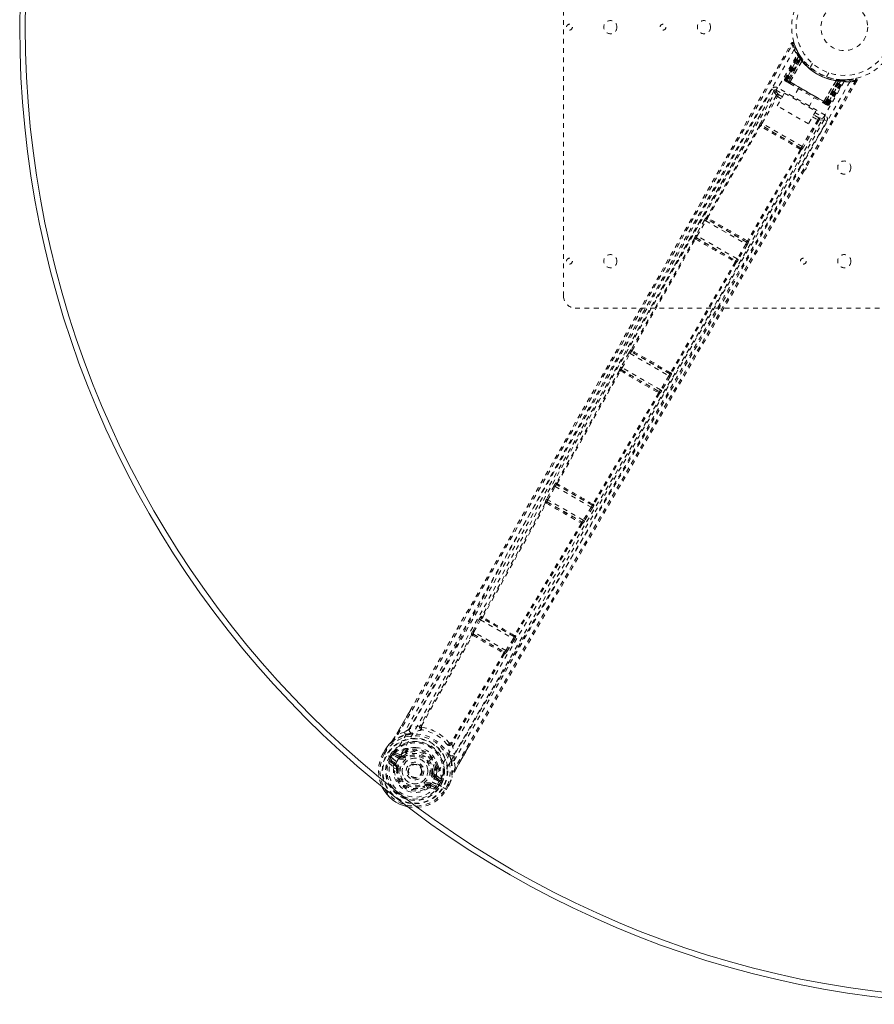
# Model space of a CAD drawing. Header units: inches. Extents: x 25.5 to 109, y 39.4 to 81.2.
# Tile 1 of 6: x 25.5 to 43.8, y 39.4 to 60.5. Entities that reach past the tile are written whole.
import ezdxf

# ---------------------------------------------------------------- set-up
doc = ezdxf.new("R2010")
doc.units = ezdxf.units.IN
doc.header["$MEASUREMENT"] = 0
doc.linetypes.add('SLD-Dashed', pattern=[0.075, 0.05, -0.025])
doc.linetypes.add('SLD-Solid', pattern=[0])

msp = doc.modelspace()

# ---------------------------------------------------------------- linework, layer by layer
at = {"color": 7, "linetype": 'SLD-Dashed', "lineweight": 0}
for p, q in [((37.129, 54.541), (37.129, 66.041)), ((42.149, 59.732), (42.141, 59.746)), ((42.152, 59.726), (42.144, 59.739)), ((41.857, 59.182), (42.142, 59.717)), ((41.869, 59.175), (42.15, 59.703)), ((42.162, 59.688), (41.883, 59.163)), ((41.885, 59.166), (42.16, 59.685)), ((41.891, 59.163), (42.169, 59.646)), ((41.902, 59.156), (42.178, 59.633)), ((42.189, 59.616), (41.919, 59.147)), ((41.942, 59.133), (42.202, 59.62)), ((42.203, 59.619), (41.944, 59.132)), ((41.967, 59.118), (42.225, 59.575)), ((42.227, 59.571), (41.97, 59.117)), ((42.15, 59.703), (42.142, 59.717)), ((42.2, 59.651), (42.16, 59.714)), ((42.202, 59.62), (42.16, 59.685)), ((42.189, 59.616), (42.213, 59.633)), ((42.194, 59.66), (42.193, 59.662)), ((42.201, 59.65), (42.2, 59.651)), ((42.202, 59.648), (42.201, 59.65)), ((42.202, 59.62), (42.203, 59.619)), ((42.227, 59.571), (42.225, 59.575)), ((42.244, 59.592), (42.24, 59.597)), ((42.45, 59.516), (42.402, 59.432)), ((41.857, 59.182), (41.869, 59.175)), ((41.902, 59.156), (41.869, 59.175)), ((41.888, 59.131), (41.88, 59.135)), ((41.885, 59.166), (41.942, 59.133)), ((42.77, 58.655), (41.891, 59.163)), ((41.896, 59.126), (41.943, 59.099)), ((41.902, 59.156), (42.759, 58.662)), ((42.743, 58.671), (41.919, 59.147)), ((41.944, 59.132), (41.942, 59.133)), ((41.967, 59.118), (41.97, 59.117)), ((43.248, 59.122), (42.225, 57.345)), ((43.398, 59.144), (42.315, 57.294)), ((42.691, 58.7), (42.956, 59.15)), ((42.961, 59.15), (42.694, 58.699)), ((42.718, 58.685), (43.01, 59.153)), ((43.011, 59.153), (42.719, 58.685)), ((42.743, 58.671), (43.014, 59.14)), ((42.748, 59.232), (42.797, 59.316)), ((42.759, 58.662), (43.035, 59.138)), ((43.05, 59.137), (42.77, 58.655)), ((42.774, 58.648), (43.089, 59.152)), ((42.777, 58.651), (43.088, 59.149)), ((42.793, 58.642), (43.109, 59.149)), ((42.804, 58.635), (43.126, 59.149)), ((42.961, 59.15), (42.956, 59.15)), ((42.986, 59.174), (43.02, 59.171)), ((43.01, 59.153), (43.011, 59.153)), ((43.088, 59.149), (43.011, 59.153)), ((43.017, 59.169), (43.014, 59.14)), ((43.035, 59.167), (43.037, 59.167)), ((43.039, 59.167), (43.037, 59.167)), ((43.114, 59.163), (43.039, 59.167)), ((43.052, 59.166), (43.05, 59.137)), ((43.106, 59.164), (43.227, 59.168)), ((43.126, 59.149), (43.109, 59.149)), ((43.15, 59.164), (43.135, 59.163)), ((43.253, 59.17), (43.229, 59.166)), ((43.235, 59.169), (43.366, 59.189)), ((43.398, 59.144), (43.373, 59.159)), ((41.629, 58.935), (41.577, 58.964)), ((41.628, 58.932), (41.627, 58.931)), ((41.636, 58.943), (41.629, 58.935)), ((41.636, 58.943), (41.63, 58.935)), ((41.67, 58.946), (41.834, 58.851)), ((42.723, 58.407), (41.7, 58.998)), ((42.147, 58.981), (42.031, 58.78)), ((41.674, 58.825), (41.346, 58.253)), ((41.372, 58.238), (41.7, 58.81)), ((41.696, 58.611), (41.853, 58.883)), ((41.783, 58.762), (41.7, 58.81)), ((41.806, 58.801), (41.721, 58.85)), ((41.853, 58.883), (42.519, 58.498)), ((42.369, 58.585), (42.485, 58.786)), ((42.691, 58.7), (42.694, 58.699)), ((42.362, 58.226), (41.696, 58.611)), ((42.519, 58.498), (42.362, 58.226)), ((42.689, 58.668), (42.736, 58.641)), ((42.719, 58.685), (42.718, 58.685)), ((42.719, 58.685), (42.777, 58.651)), ((42.804, 58.635), (42.77, 58.655)), ((42.793, 58.642), (42.804, 58.635)), ((42.561, 58.314), (42.229, 57.743)), ((42.586, 58.299), (42.255, 57.728)), ((42.449, 58.378), (42.561, 58.314)), ((42.584, 58.352), (42.472, 58.417)), ((42.5, 58.466), (42.693, 58.355)), ((42.702, 58.311), (42.702, 58.312)), ((42.704, 58.315), (42.707, 58.325)), ((42.704, 58.314), (42.708, 58.324)), ((42.756, 58.284), (42.704, 58.314)), ((41.316, 58.183), (40.189, 56.228)), ((40.208, 56.216), (41.334, 58.172)), ((41.316, 58.184), (41.316, 58.183)), ((41.357, 58.195), (41.356, 58.195)), ((42.2, 57.708), (41.356, 58.195)), ((42.229, 57.743), (41.372, 58.238)), ((42.191, 57.678), (41.06, 55.724)), ((42.21, 57.667), (41.08, 55.714)), ((42.2, 57.708), (42.199, 57.708)), ((42.21, 57.667), (42.21, 57.667)), ((40.142, 56.167), (39.959, 55.845)), ((40.189, 56.228), (40.185, 56.228)), ((40.196, 56.188), (40.2, 56.187)), ((41.041, 55.7), (40.196, 56.188)), ((40.204, 56.186), (40.204, 56.186)), ((39.985, 55.83), (40.168, 56.152)), ((40.168, 56.152), (41.025, 55.657)), ((39.929, 55.774), (38.574, 53.398)), ((38.593, 53.385), (39.947, 55.763)), ((39.928, 55.776), (39.929, 55.774)), ((39.97, 55.786), (39.969, 55.787)), ((39.969, 55.787), (40.808, 55.303)), ((39.974, 55.783), (39.973, 55.783)), ((40.837, 55.338), (39.985, 55.83)), ((41.025, 55.657), (40.837, 55.338)), ((41.051, 55.642), (40.863, 55.322)), ((41.036, 55.705), (41.036, 55.705)), ((41.039, 55.703), (41.041, 55.7)), ((41.08, 55.714), (41.082, 55.71)), ((40.798, 55.272), (39.416, 52.91)), ((40.817, 55.262), (39.436, 52.9)), ((40.802, 55.305), (40.802, 55.305)), ((40.808, 55.303), (40.806, 55.303)), ((40.819, 55.262), (40.817, 55.262)), ((48.879, 54.291), (37.379, 54.291)), ((38.526, 53.336), (38.355, 53.028)), ((38.381, 53.014), (38.552, 53.321)), ((38.552, 53.321), (39.381, 52.843)), ((38.574, 53.398), (38.569, 53.398)), ((38.58, 53.357), (38.585, 53.357)), ((39.398, 52.885), (38.58, 53.357)), ((38.589, 53.356), (38.589, 53.355)), ((39.2, 52.54), (38.381, 53.014)), ((38.325, 52.958), (36.975, 50.554)), ((36.993, 50.542), (38.344, 52.945)), ((38.324, 52.959), (38.325, 52.958)), ((38.366, 52.969), (38.365, 52.971)), ((38.365, 52.971), (39.171, 52.506)), ((38.37, 52.967), (38.37, 52.967)), ((39.381, 52.843), (39.2, 52.54)), ((39.407, 52.828), (39.226, 52.525)), ((39.392, 52.892), (39.392, 52.892)), ((39.396, 52.889), (39.398, 52.885)), ((39.436, 52.9), (39.439, 52.896)), ((39.16, 52.474), (37.753, 50.103)), ((39.18, 52.464), (37.774, 50.093)), ((39.165, 52.508), (39.165, 52.508)), ((39.171, 52.506), (39.169, 52.506)), ((39.181, 52.464), (39.18, 52.464)), ((36.925, 50.493), (36.767, 50.206)), ((36.975, 50.554), (36.967, 50.555)), ((36.979, 50.515), (36.986, 50.514)), ((37.737, 50.077), (36.979, 50.515)), ((36.793, 50.192), (36.951, 50.479)), ((36.951, 50.479), (37.72, 50.035)), ((36.738, 50.136), (36.74, 50.134)), ((36.781, 50.146), (36.779, 50.148)), ((36.779, 50.148), (37.519, 49.721)), ((37.55, 49.755), (36.793, 50.192)), ((37.733, 50.083), (37.737, 50.077)), ((37.774, 50.093), (37.778, 50.087)), ((37.72, 50.035), (37.55, 49.755)), ((37.746, 50.019), (37.576, 49.739)), ((37.519, 49.721), (37.517, 49.721)), ((37.53, 49.679), (37.527, 49.68)), ((35.327, 47.644), (35.187, 47.385)), ((35.213, 47.371), (35.353, 47.63)), ((35.353, 47.63), (36.051, 47.226)), ((35.383, 47.702), (35.372, 47.704)), ((35.383, 47.664), (35.394, 47.662)), ((36.067, 47.27), (35.383, 47.664)), ((35.404, 47.682), (35.404, 47.682)), ((35.187, 47.385), (35.174, 47.36)), ((35.897, 46.975), (35.213, 47.371)), ((35.164, 47.31), (34.071, 45.378)), ((34.09, 45.364), (35.183, 47.296)), ((35.161, 47.313), (35.164, 47.31)), ((35.191, 47.298), (35.191, 47.298)), ((35.205, 47.322), (35.202, 47.325)), ((35.202, 47.325), (35.863, 46.943)), ((36.051, 47.226), (35.897, 46.975)), ((36.077, 47.211), (35.923, 46.96)), ((36.059, 47.278), (36.067, 47.27)), ((36.099, 47.289), (36.107, 47.28)), ((35.848, 46.912), (34.721, 44.999)), ((35.863, 46.943), (35.859, 46.944)), ((35.923, 46.96), (35.907, 46.936)), ((35.869, 46.902), (34.742, 44.99)), ((35.874, 46.902), (35.869, 46.902)), ((33.563, 45.195), (33.85, 45.693)), ((33.73, 45.233), (33.589, 45.181)), ((34.059, 45.364), (34.059, 45.364)), ((34.09, 45.364), (34.089, 45.363)), ((33.277, 44.786), (33.316, 44.853)), ((33.318, 44.853), (33.278, 44.785)), ((33.342, 44.838), (33.303, 44.772)), ((33.316, 44.853), (33.316, 44.853)), ((33.341, 44.893), (33.343, 44.897)), ((33.75, 44.819), (33.665, 44.761)), ((33.769, 44.852), (33.75, 44.819)), ((33.788, 44.838), (33.768, 44.805)), ((33.785, 44.871), (33.805, 44.881)), ((34.72, 44.999), (34.721, 44.999)), ((34.737, 44.973), (34.737, 44.973)), ((35.142, 44.986), (34.838, 44.459)), ((33.277, 44.786), (33.28, 44.784)), ((33.303, 44.772), (33.278, 44.785)), ((33.326, 44.758), (33.28, 44.784)), ((33.472, 44.673), (33.326, 44.758)), ((33.408, 44.711), (33.444, 44.773)), ((33.469, 44.757), (33.433, 44.696)), ((33.438, 44.693), (33.433, 44.696)), ((33.527, 44.518), (33.436, 44.594)), ((33.436, 44.594), (33.537, 44.536)), ((33.477, 44.759), (33.438, 44.693)), ((33.438, 44.693), (33.438, 44.693)), ((33.444, 44.773), (33.445, 44.774)), ((33.445, 44.774), (33.47, 44.758)), ((33.451, 44.62), (33.552, 44.562)), ((33.47, 44.758), (33.485, 44.772)), ((33.472, 44.673), (33.472, 44.673)), ((33.485, 44.772), (33.477, 44.759)), ((33.505, 44.79), (33.501, 44.789)), ((33.613, 44.667), (33.502, 44.732)), ((33.505, 44.79), (33.519, 44.795)), ((33.505, 44.79), (33.505, 44.79)), ((33.516, 44.758), (33.641, 44.715)), ((33.628, 44.693), (33.516, 44.758)), ((33.519, 44.795), (33.519, 44.795)), ((33.519, 44.795), (33.519, 44.795)), ((33.63, 44.755), (33.519, 44.795)), ((33.641, 44.715), (33.628, 44.693)), ((33.788, 44.778), (33.709, 44.723)), ((33.709, 44.723), (33.727, 44.7)), ((34.813, 44.475), (34.787, 44.623)), ((33.392, 44.578), (33.483, 44.498)), ((33.498, 44.458), (33.557, 44.45)), ((33.527, 44.518), (33.537, 44.536)), ((33.557, 44.45), (33.558, 44.458)), ((33.581, 44.447), (33.557, 44.45)), ((34.356, 44.349), (34.364, 44.445)), ((34.397, 44.442), (34.417, 44.475)), ((34.438, 44.466), (34.419, 44.433)), ((34.445, 44.512), (34.446, 44.489)), ((34.327, 44.353), (34.356, 44.349)), ((34.356, 44.349), (34.357, 44.327)), ((34.468, 44.174), (34.356, 44.239)), ((34.383, 44.286), (34.371, 44.265)), ((34.483, 44.2), (34.371, 44.265)), ((34.383, 44.286), (34.483, 44.2)), ((34.423, 44.297), (34.513, 44.22)), ((34.511, 44.18), (34.504, 44.166)), ((34.506, 44.16), (34.511, 44.18)), ((34.516, 44.207), (34.513, 44.22)), ((34.517, 44.202), (34.517, 44.207)), ((34.75, 44.284), (34.744, 44.267)), ((34.196, 44.082), (34.182, 44.101)), ((34.27, 44.089), (34.28, 44.107)), ((34.381, 44.049), (34.27, 44.089)), ((34.274, 44.041), (34.389, 44.002)), ((34.28, 44.107), (34.381, 44.049)), ((34.295, 44.133), (34.396, 44.075)), ((34.432, 44.119), (34.431, 44.119)), ((34.432, 44.119), (34.558, 44.047)), ((34.504, 44.166), (34.466, 44.1)), ((34.466, 44.1), (34.471, 44.097)), ((34.471, 44.097), (34.506, 44.159)), ((34.532, 44.145), (34.496, 44.082)), ((34.506, 44.16), (34.533, 44.146)), ((34.533, 44.146), (34.532, 44.145)), ((34.558, 44.047), (34.578, 44.035)), ((34.578, 44.035), (34.624, 44.008)), ((34.602, 44.022), (34.64, 44.089)), ((34.624, 44.008), (34.627, 44.007)), ((34.626, 44.007), (34.665, 44.076)), ((34.627, 44.007), (34.665, 44.074)), ((34.666, 44.074), (34.665, 44.074)), ((34.688, 44.115), (34.69, 44.119))]:
    msp.add_line(p, q, dxfattribs=at)
at = {"color": 7, "linetype": 'SLD-Dashed', "lineweight": 0, "flags": 128}
for points in [[(33.85, 45.693), (35.688, 48.875), (37.796, 52.565), (39.898, 56.258), (42.001, 59.951)], [(42.001, 59.951), (42.001, 59.951), (42.003, 59.95), (42.008, 59.947), (42.017, 59.942), (42.022, 59.939), (42.027, 59.936)], [(42.052, 59.944), (42.048, 59.951), (42.043, 59.957), (42.036, 59.962), (42.028, 59.965), (42.021, 59.965), (42.013, 59.963), (42.007, 59.959), (42.002, 59.953)], [(42.057, 59.81), (40.833, 57.696), (39.616, 55.579), (38.408, 53.459), (37.211, 51.335), (36.278, 49.664), (35.348, 47.993), (34.416, 46.328), (33.472, 44.673)], [(33.589, 45.181), (34.26, 46.336), (34.937, 47.509), (35.624, 48.704), (36.283, 49.854), (36.961, 51.04), (37.638, 52.227), (38.282, 53.357), (38.852, 54.359), (39.251, 55.06), (39.906, 56.211), (40.471, 57.204), (41.011, 58.151), (41.529, 59.062), (42.027, 59.937)], [(42.141, 59.746), (42.142, 59.745), (42.143, 59.744)], [(33.565, 44.6), (34.524, 46.281), (35.471, 47.974), (36.413, 49.672), (37.36, 51.37), (38.313, 53.067), (39.573, 55.284), (40.844, 57.498), (42.123, 59.708)], [(42.24, 59.597), (42.24, 59.596), (42.24, 59.594), (42.239, 59.591), (42.237, 59.588), (42.235, 59.585), (42.232, 59.582), (42.229, 59.578), (42.225, 59.575)], [(43.127, 59.129), (41.91, 57.017), (40.688, 54.909), (39.457, 52.808), (38.216, 50.715), (37.236, 49.076), (36.255, 47.441), (35.28, 45.805), (34.322, 44.163)], [(43.373, 59.159), (42.9, 58.352), (42.409, 57.513), (41.899, 56.643), (41.511, 55.98), (41.459, 55.892), (41.407, 55.803), (41.355, 55.714), (41.303, 55.625), (41.251, 55.536), (41.188, 55.429), (41.003, 55.112), (40.833, 54.823), (40.68, 54.561), (40.543, 54.327), (40.286, 53.889), (40.062, 53.505), (39.73, 52.938), (39.427, 52.421), (39.153, 51.953), (38.846, 51.428), (38.533, 50.893), (37.929, 49.858), (37.287, 48.756), (36.667, 47.691), (36.045, 46.617), (35.421, 45.534), (34.813, 44.475)], [(41.891, 59.163), (41.878, 59.17), (41.867, 59.176), (41.862, 59.179), (41.859, 59.181), (41.857, 59.182)], [(41.919, 59.147), (41.912, 59.151), (41.905, 59.154), (41.899, 59.158), (41.894, 59.161), (41.889, 59.163), (41.886, 59.165), (41.885, 59.166), (41.885, 59.166)], [(41.904, 59.121), (41.903, 59.122), (41.901, 59.123), (41.898, 59.125)], [(41.944, 59.132), (41.946, 59.131), (41.951, 59.128), (41.958, 59.123), (41.967, 59.118)], [(41.961, 59.089), (41.959, 59.092), (41.96, 59.099), (41.963, 59.109), (41.967, 59.118)], [(41.97, 59.117), (42.149, 59.014), (42.331, 58.909), (42.512, 58.804), (42.691, 58.7)], [(42.972, 59.174), (42.971, 59.174), (42.969, 59.173), (42.968, 59.171), (42.966, 59.168), (42.964, 59.164), (42.963, 59.16), (42.962, 59.155), (42.961, 59.15)], [(43.07, 59.165), (43.06, 59.165), (43.051, 59.164)], [(41.577, 58.964), (41.274, 58.433), (40.954, 57.871), (40.617, 57.278), (40.262, 56.655), (39.895, 56.01), (39.846, 55.923), (39.796, 55.836), (39.746, 55.748), (39.696, 55.66), (39.646, 55.571), (39.582, 55.46), (39.392, 55.125), (39.222, 54.827), (39.073, 54.566), (38.946, 54.342), (38.875, 54.218), (38.814, 54.109), (38.76, 54.015), (38.715, 53.936), (38.679, 53.872), (38.651, 53.823), (38.586, 53.71), (38.5, 53.558), (38.242, 53.104), (38.003, 52.686), (37.889, 52.486), (37.781, 52.295), (37.677, 52.114), (37.549, 51.888), (37.419, 51.66), (37.292, 51.438), (37.169, 51.221), (36.615, 50.249), (36.024, 49.216), (35.457, 48.227), (34.882, 47.225), (34.301, 46.217), (33.73, 45.233)], [(41.629, 58.935), (39.687, 55.522), (37.744, 52.11), (35.798, 48.701), (33.838, 45.3)], [(41.629, 58.935), (41.635, 58.898), (41.68, 58.839)], [(41.7, 58.998), (41.689, 58.978), (41.679, 58.962), (41.673, 58.95), (41.67, 58.946)], [(41.721, 58.85), (41.676, 58.909), (41.67, 58.946)], [(41.955, 59.092), (41.956, 59.092), (41.957, 59.091), (41.959, 59.09), (41.961, 59.089)], [(41.962, 59.088), (42.138, 58.987), (42.316, 58.884), (42.495, 58.78), (42.671, 58.679)], [(41.674, 58.825), (41.677, 58.824), (41.683, 58.82), (41.691, 58.815), (41.7, 58.81)], [(42.694, 58.699), (42.691, 58.694), (42.688, 58.69), (42.684, 58.686), (42.681, 58.683), (42.678, 58.68), (42.675, 58.679), (42.673, 58.678), (42.671, 58.679)], [(42.694, 58.699), (42.703, 58.694), (42.71, 58.69), (42.715, 58.687), (42.718, 58.685)], [(42.671, 58.679), (42.673, 58.677), (42.675, 58.676), (42.677, 58.675), (42.677, 58.675)], [(42.777, 58.651), (42.776, 58.651), (42.775, 58.652), (42.772, 58.654), (42.768, 58.656), (42.762, 58.659), (42.756, 58.663), (42.75, 58.667), (42.743, 58.671)], [(42.744, 58.637), (42.747, 58.635), (42.75, 58.633), (42.751, 58.632), (42.752, 58.632)], [(42.759, 58.662), (42.771, 58.654), (42.782, 58.648), (42.789, 58.644), (42.793, 58.642)], [(34.787, 44.623), (35.165, 45.28), (35.562, 45.968), (35.978, 46.687), (36.412, 47.436), (36.84, 48.172), (37.201, 48.792), (37.546, 49.384), (37.917, 50.019), (38.314, 50.698), (38.436, 50.906), (38.56, 51.118), (38.686, 51.334), (38.796, 51.522), (38.885, 51.675), (38.979, 51.835), (39.077, 52.002), (39.179, 52.177), (39.386, 52.53), (39.609, 52.91), (39.847, 53.317), (39.894, 53.397), (39.906, 53.417), (39.914, 53.432), (39.926, 53.452), (39.941, 53.477), (39.959, 53.508), (39.98, 53.544), (40.054, 53.67), (40.152, 53.837), (40.253, 54.01), (40.371, 54.212), (40.507, 54.444), (40.565, 54.543), (40.625, 54.646), (40.689, 54.754), (40.754, 54.866), (40.796, 54.938), (40.837, 55.007), (41.259, 55.727), (41.665, 56.421), (42.05, 57.079), (42.414, 57.7), (42.756, 58.284)], [(34.791, 44.749), (36.756, 48.147), (38.736, 51.538), (40.72, 54.926), (42.704, 58.314)], [(41.347, 58.439), (41.127, 58.054), (40.845, 57.558), (40.582, 57.096), (40.339, 56.668), (40.118, 56.281), (39.916, 55.926), (39.733, 55.604), (39.569, 55.315), (39.344, 54.92), (39.197, 54.662)], [(42.586, 58.299), (42.583, 58.3), (42.578, 58.304), (42.57, 58.308), (42.561, 58.314)], [(42.693, 58.355), (42.659, 58.342), (42.584, 58.352)], [(42.704, 58.314), (42.669, 58.301), (42.595, 58.311)], [(42.693, 58.355), (42.694, 58.356), (42.696, 58.36), (42.698, 58.365), (42.702, 58.371), (42.707, 58.379), (42.712, 58.388), (42.717, 58.397), (42.723, 58.407)], [(41.357, 58.195), (41.35, 58.197), (41.344, 58.198), (41.338, 58.197), (41.334, 58.194), (41.331, 58.189), (41.33, 58.184), (41.331, 58.178), (41.335, 58.172)], [(42.188, 57.685), (41.978, 57.806), (41.765, 57.929), (41.551, 58.052), (41.342, 58.173)], [(41.372, 58.238), (41.363, 58.243), (41.354, 58.248), (41.348, 58.251), (41.346, 58.253)], [(42.195, 57.71), (42.094, 57.769), (41.991, 57.828), (41.887, 57.888), (41.783, 57.948), (41.688, 58.003), (41.593, 58.058), (41.502, 58.111), (41.431, 58.152), (41.36, 58.192)], [(42.191, 57.678), (42.19, 57.682), (42.189, 57.683), (42.189, 57.684), (42.188, 57.685)], [(42.191, 57.678), (42.197, 57.678), (42.203, 57.68), (42.207, 57.683), (42.21, 57.688), (42.21, 57.693), (42.208, 57.699), (42.204, 57.704), (42.199, 57.708)], [(42.255, 57.728), (42.254, 57.728), (42.252, 57.729), (42.25, 57.731), (42.247, 57.733), (42.243, 57.735), (42.238, 57.737), (42.234, 57.74), (42.229, 57.743)], [(42.192, 57.289), (42.029, 57.006), (40.805, 54.893), (39.573, 52.787), (38.331, 50.688), (37.35, 49.044), (36.369, 47.404), (35.393, 45.764), (34.431, 44.119)], [(42.281, 57.236), (41.251, 55.477), (39.104, 51.809), (36.962, 48.139), (35.142, 44.986)], [(40.168, 56.152), (40.163, 56.155), (40.158, 56.158), (40.154, 56.16), (40.15, 56.162), (40.147, 56.164), (40.144, 56.165), (40.143, 56.166), (40.142, 56.167)], [(40.208, 56.216), (40.201, 56.216), (40.196, 56.214), (40.192, 56.211), (40.19, 56.207), (40.19, 56.201), (40.191, 56.196), (40.195, 56.191), (40.2, 56.187)], [(40.208, 56.216), (40.208, 56.213), (40.209, 56.211), (40.209, 56.21), (40.21, 56.21)], [(39.97, 55.786), (39.964, 55.788), (39.957, 55.789), (39.951, 55.788), (39.947, 55.785), (39.944, 55.78), (39.943, 55.774), (39.944, 55.769), (39.947, 55.763)], [(39.955, 55.764), (39.954, 55.764), (39.953, 55.764), (39.951, 55.764), (39.947, 55.763)], [(39.961, 55.843), (39.953, 55.834), (39.951, 55.831)], [(39.985, 55.83), (39.976, 55.835), (39.967, 55.84), (39.961, 55.843), (39.959, 55.845)], [(41.051, 55.642), (41.05, 55.643), (41.048, 55.644), (41.046, 55.645), (41.042, 55.647), (41.039, 55.649), (41.034, 55.652), (41.03, 55.654), (41.025, 55.657)], [(41.039, 55.703), (41.045, 55.701), (41.051, 55.7), (41.057, 55.701), (41.061, 55.704), (41.064, 55.708), (41.064, 55.713), (41.063, 55.718), (41.06, 55.724)], [(41.053, 55.723), (41.054, 55.722), (41.055, 55.722), (41.057, 55.722), (41.06, 55.724)], [(40.863, 55.322), (40.861, 55.324), (40.855, 55.327), (40.846, 55.332), (40.837, 55.338)], [(40.855, 55.309), (40.857, 55.313), (40.861, 55.324)], [(40.798, 55.272), (40.797, 55.276), (40.796, 55.277), (40.796, 55.278), (40.795, 55.279)], [(40.798, 55.272), (40.804, 55.272), (40.81, 55.274), (40.815, 55.277), (40.817, 55.282), (40.817, 55.288), (40.816, 55.293), (40.812, 55.299), (40.806, 55.303)], [(38.552, 53.321), (38.548, 53.324), (38.543, 53.327), (38.539, 53.329), (38.535, 53.331), (38.532, 53.333), (38.529, 53.335), (38.527, 53.336), (38.526, 53.336)], [(38.593, 53.386), (38.586, 53.385), (38.581, 53.384), (38.577, 53.38), (38.575, 53.376), (38.575, 53.371), (38.576, 53.366), (38.58, 53.361), (38.585, 53.357)], [(38.593, 53.386), (38.593, 53.382), (38.594, 53.38), (38.594, 53.38), (38.595, 53.379)], [(38.357, 53.027), (38.348, 53.016), (38.346, 53.011)], [(38.381, 53.014), (38.372, 53.019), (38.363, 53.023), (38.357, 53.027), (38.355, 53.028)], [(38.366, 52.969), (38.36, 52.972), (38.353, 52.973), (38.347, 52.971), (38.343, 52.968), (38.34, 52.963), (38.339, 52.958), (38.34, 52.952), (38.344, 52.945)], [(38.351, 52.947), (38.35, 52.947), (38.349, 52.947), (38.347, 52.947), (38.344, 52.945)], [(39.407, 52.828), (39.406, 52.828), (39.404, 52.829), (39.402, 52.831), (39.398, 52.833), (39.395, 52.835), (39.39, 52.838), (39.386, 52.84), (39.381, 52.843)], [(39.396, 52.889), (39.402, 52.887), (39.408, 52.886), (39.413, 52.887), (39.417, 52.89), (39.42, 52.894), (39.421, 52.899), (39.42, 52.904), (39.416, 52.91)], [(39.41, 52.909), (39.41, 52.908), (39.411, 52.908), (39.413, 52.908), (39.416, 52.91)], [(39.16, 52.474), (39.16, 52.478), (39.159, 52.48), (39.158, 52.481), (39.157, 52.481)], [(39.16, 52.474), (39.167, 52.474), (39.173, 52.476), (39.177, 52.48), (39.18, 52.485), (39.18, 52.49), (39.178, 52.496), (39.175, 52.501), (39.169, 52.506)], [(39.226, 52.525), (39.223, 52.527), (39.218, 52.53), (39.209, 52.535), (39.2, 52.54)], [(39.216, 52.509), (39.218, 52.514), (39.224, 52.526)], [(36.951, 50.479), (36.946, 50.481), (36.941, 50.484), (36.937, 50.486), (36.933, 50.488), (36.93, 50.49), (36.927, 50.492), (36.926, 50.493), (36.925, 50.493)], [(36.993, 50.542), (36.987, 50.542), (36.982, 50.54), (36.978, 50.537), (36.975, 50.533), (36.975, 50.528), (36.977, 50.523), (36.981, 50.518), (36.986, 50.514)], [(36.74, 50.134), (36.061, 48.918), (35.383, 47.702)], [(35.402, 47.689), (36.08, 48.904), (36.759, 50.121)], [(36.781, 50.146), (36.774, 50.149), (36.768, 50.149), (36.762, 50.148), (36.757, 50.145), (36.754, 50.14), (36.754, 50.134), (36.755, 50.128), (36.759, 50.121)], [(36.769, 50.205), (36.761, 50.193), (36.759, 50.189)], [(36.766, 50.123), (36.765, 50.123), (36.764, 50.123), (36.762, 50.123), (36.759, 50.121)], [(36.793, 50.192), (36.784, 50.197), (36.776, 50.201), (36.77, 50.205), (36.767, 50.206)], [(37.733, 50.083), (37.739, 50.08), (37.745, 50.079), (37.75, 50.08), (37.754, 50.083), (37.757, 50.087), (37.758, 50.092), (37.756, 50.097), (37.753, 50.103)], [(37.747, 50.102), (37.747, 50.101), (37.748, 50.101), (37.75, 50.101), (37.753, 50.103)], [(37.746, 50.019), (37.745, 50.02), (37.743, 50.021), (37.74, 50.022), (37.737, 50.024), (37.733, 50.027), (37.729, 50.029), (37.725, 50.032), (37.72, 50.035)], [(37.507, 49.69), (36.792, 48.493), (36.078, 47.298)], [(37.527, 49.68), (36.813, 48.484), (36.099, 47.289)], [(37.507, 49.689), (37.514, 49.689), (37.52, 49.691), (37.524, 49.695), (37.527, 49.7), (37.528, 49.706), (37.526, 49.711), (37.522, 49.717), (37.517, 49.721)], [(37.576, 49.739), (37.573, 49.741), (37.567, 49.745), (37.559, 49.75), (37.55, 49.755)], [(37.565, 49.723), (37.568, 49.727), (37.574, 49.741)], [(35.353, 47.63), (35.348, 47.632), (35.344, 47.635), (35.34, 47.637), (35.336, 47.639), (35.333, 47.641), (35.33, 47.642), (35.328, 47.643), (35.327, 47.644)], [(35.402, 47.689), (35.396, 47.689), (35.391, 47.687), (35.387, 47.684), (35.384, 47.68), (35.384, 47.675), (35.386, 47.67), (35.389, 47.666), (35.394, 47.662)], [(35.213, 47.371), (35.204, 47.375), (35.196, 47.38), (35.19, 47.383), (35.187, 47.385)], [(35.205, 47.322), (35.198, 47.324), (35.192, 47.325), (35.186, 47.323), (35.181, 47.32), (35.178, 47.315), (35.178, 47.309), (35.179, 47.303), (35.183, 47.296)], [(35.191, 47.298), (35.19, 47.298), (35.189, 47.298), (35.186, 47.298), (35.183, 47.296)], [(36.077, 47.211), (36.076, 47.212), (36.074, 47.213), (36.071, 47.214), (36.068, 47.216), (36.064, 47.218), (36.06, 47.221), (36.056, 47.224), (36.051, 47.226)], [(36.059, 47.278), (36.065, 47.276), (36.07, 47.275), (36.076, 47.276), (36.079, 47.279), (36.082, 47.283), (36.082, 47.288), (36.081, 47.293), (36.078, 47.298)], [(36.071, 47.297), (36.072, 47.297), (36.073, 47.297), (36.075, 47.297), (36.078, 47.298)], [(35.848, 46.912), (35.848, 46.916), (35.847, 46.918), (35.846, 46.919), (35.845, 46.92)], [(35.848, 46.912), (35.855, 46.912), (35.861, 46.914), (35.866, 46.918), (35.869, 46.923), (35.87, 46.928), (35.868, 46.934), (35.865, 46.94), (35.859, 46.944)], [(35.923, 46.96), (35.92, 46.962), (35.914, 46.965), (35.906, 46.97), (35.897, 46.975)], [(33.854, 45.691), (33.731, 45.481), (33.565, 45.195)], [(34.059, 45.364), (33.946, 45.339), (33.838, 45.3)], [(34.059, 45.364), (34.055, 45.354), (34.055, 45.344), (34.057, 45.336), (34.063, 45.33), (34.07, 45.326), (34.079, 45.326), (34.088, 45.33), (34.097, 45.336)], [(33.341, 44.893), (33.396, 44.964), (33.444, 45.017)], [(33.451, 45.026), (33.4, 44.97), (33.343, 44.897)], [(33.444, 45.017), (33.457, 45.033), (33.471, 45.053)], [(33.451, 45.026), (33.447, 45.022), (33.444, 45.017)], [(33.451, 45.026), (33.598, 45.12), (33.747, 45.176)], [(33.471, 45.053), (33.502, 45.097), (33.563, 45.195)], [(33.563, 45.195), (33.563, 45.196), (33.564, 45.195), (33.567, 45.194), (33.569, 45.193), (33.573, 45.191), (33.578, 45.188), (33.583, 45.185), (33.589, 45.181)], [(33.873, 45.205), (33.886, 45.208), (33.894, 45.211)], [(33.342, 44.838), (33.336, 44.841), (33.331, 44.845), (33.326, 44.848), (33.322, 44.85), (33.319, 44.852), (33.317, 44.853), (33.316, 44.853), (33.316, 44.853)], [(33.343, 44.897), (33.344, 44.898), (33.345, 44.898), (33.345, 44.897), (33.345, 44.895), (33.341, 44.887), (33.34, 44.884), (33.34, 44.882), (33.341, 44.881), (33.343, 44.878), (33.344, 44.876), (33.345, 44.875), (33.345, 44.873), (33.343, 44.866), (33.341, 44.861), (33.341, 44.857), (33.343, 44.848), (33.343, 44.843), (33.342, 44.838)], [(33.769, 44.852), (33.784, 44.87), (33.785, 44.871)], [(33.966, 44.899), (33.905, 44.9), (33.805, 44.881)], [(34.693, 44.992), (34.692, 44.981), (34.694, 44.971), (34.698, 44.964), (34.705, 44.959), (34.713, 44.957), (34.721, 44.959), (34.73, 44.965), (34.737, 44.973)], [(34.737, 44.973), (34.771, 44.862), (34.791, 44.749)], [(34.837, 44.46), (34.975, 44.702), (35.094, 44.91), (35.139, 44.988)], [(33.278, 44.785), (33.277, 44.786), (33.277, 44.786), (33.277, 44.786)], [(33.405, 44.626), (33.429, 44.628), (33.451, 44.62)], [(33.451, 44.62), (33.449, 44.615), (33.446, 44.61), (33.443, 44.606), (33.441, 44.602), (33.439, 44.599), (33.438, 44.596), (33.437, 44.595), (33.436, 44.594)], [(33.47, 44.758), (33.47, 44.758), (33.47, 44.758)], [(33.502, 44.732), (33.487, 44.744), (33.477, 44.759)], [(33.516, 44.758), (33.516, 44.757), (33.515, 44.756), (33.514, 44.753), (33.512, 44.75), (33.51, 44.746), (33.507, 44.742), (33.504, 44.737), (33.502, 44.732)], [(33.565, 44.6), (33.531, 44.527), (33.513, 44.448), (33.514, 44.367), (33.531, 44.286), (33.564, 44.21), (33.612, 44.14), (33.671, 44.08), (33.741, 44.031), (33.818, 43.995), (33.9, 43.974), (33.984, 43.967), (34.067, 43.977), (34.146, 44.002), (34.216, 44.043), (34.276, 44.097), (34.322, 44.163)], [(33.613, 44.667), (33.616, 44.672), (33.619, 44.677), (33.621, 44.682), (33.624, 44.685), (33.626, 44.689), (33.627, 44.691), (33.628, 44.693), (33.628, 44.693)], [(33.665, 44.761), (33.645, 44.753), (33.63, 44.755)], [(33.745, 44.676), (33.741, 44.68), (33.738, 44.685), (33.735, 44.689), (33.732, 44.692), (33.73, 44.695), (33.728, 44.698), (33.727, 44.699), (33.727, 44.7)], [(34.445, 44.512), (34.411, 44.608), (34.38, 44.66)], [(34.692, 44.732), (34.688, 44.745), (34.686, 44.753)], [(34.73, 44.609), (34.756, 44.452), (34.748, 44.277)], [(33.552, 44.562), (33.549, 44.557), (33.547, 44.552), (33.544, 44.548), (33.542, 44.544), (33.54, 44.54), (33.539, 44.538), (33.538, 44.536), (33.537, 44.536)], [(33.611, 44.444), (33.605, 44.444), (33.6, 44.445), (33.595, 44.446), (33.59, 44.446), (33.586, 44.447), (33.584, 44.447), (33.582, 44.447), (33.581, 44.447)], [(34.419, 44.433), (34.418, 44.385), (34.411, 44.33)], [(34.446, 44.489), (34.446, 44.488), (34.438, 44.466)], [(34.838, 44.459), (34.839, 44.459), (34.838, 44.46), (34.836, 44.461), (34.833, 44.463), (34.829, 44.465), (34.824, 44.468), (34.819, 44.471), (34.813, 44.475)], [(34.297, 44.357), (34.303, 44.356), (34.309, 44.355), (34.314, 44.355), (34.318, 44.354), (34.322, 44.354), (34.325, 44.353), (34.326, 44.353), (34.327, 44.353)], [(34.356, 44.239), (34.359, 44.244), (34.362, 44.248), (34.364, 44.253), (34.366, 44.257), (34.368, 44.26), (34.37, 44.262), (34.371, 44.264), (34.371, 44.265)], [(34.411, 44.33), (34.414, 44.309), (34.423, 44.297)], [(34.468, 44.174), (34.471, 44.179), (34.473, 44.184), (34.476, 44.188), (34.478, 44.192), (34.48, 44.195), (34.481, 44.198), (34.482, 44.199), (34.483, 44.2)], [(34.504, 44.166), (34.485, 44.167), (34.468, 44.174)], [(34.688, 44.115), (34.721, 44.198), (34.744, 44.267)], [(34.69, 44.119), (34.724, 44.205), (34.748, 44.277)], [(34.744, 44.267), (34.746, 44.272), (34.748, 44.277)], [(34.163, 44.125), (34.167, 44.12), (34.17, 44.116), (34.173, 44.112), (34.176, 44.108), (34.178, 44.105), (34.18, 44.103), (34.181, 44.101), (34.182, 44.101)], [(34.295, 44.133), (34.292, 44.128), (34.289, 44.123), (34.287, 44.119), (34.284, 44.115), (34.283, 44.112), (34.281, 44.109), (34.28, 44.108), (34.28, 44.107)], [(34.381, 44.049), (34.381, 44.049), (34.382, 44.051), (34.384, 44.053), (34.385, 44.057), (34.388, 44.061), (34.39, 44.065), (34.393, 44.07), (34.396, 44.075)], [(34.396, 44.075), (34.414, 44.059), (34.424, 44.038)], [(34.506, 44.16), (34.506, 44.16), (34.506, 44.159)], [(34.626, 44.007), (34.624, 44.008), (34.621, 44.01), (34.617, 44.012), (34.612, 44.015), (34.607, 44.018), (34.602, 44.022)], [(34.627, 44.007), (34.627, 44.006), (34.626, 44.007), (34.626, 44.007)], [(34.64, 44.089), (34.643, 44.092), (34.656, 44.098), (34.66, 44.101), (34.663, 44.105), (34.666, 44.108), (34.668, 44.109), (34.669, 44.11), (34.673, 44.109), (34.677, 44.108), (34.678, 44.108), (34.68, 44.109), (34.682, 44.112), (34.688, 44.12), (34.689, 44.121), (34.689, 44.121), (34.69, 44.121), (34.69, 44.119)], [(34.64, 44.089), (34.645, 44.086), (34.651, 44.083), (34.656, 44.08), (34.66, 44.078), (34.663, 44.076), (34.665, 44.075), (34.666, 44.074), (34.665, 44.074)]]:
    msp.add_lwpolyline(points, dxfattribs=at)
at = {"color": 7, "linetype": 'SLD-Dashed', "lineweight": 0}
for centre, radius in [((43.129, 60.291), 1.125), ((43.129, 60.291), 1.03), ((43.129, 60.291), 0.5), ((38.129, 60.291), 0.141), ((40.129, 60.291), 0.141), ((37.254, 60.291), 0.0625), ((39.254, 60.291), 0.0625), ((43.129, 57.291), 0.141), ((42.254, 57.291), 0.0625), ((37.254, 55.291), 0.0625), ((38.129, 55.291), 0.141), ((42.254, 55.291), 0.0625), ((43.129, 55.291), 0.141), ((33.954, 44.4), 0.7), ((33.954, 44.4), 0.69), ((33.954, 44.4), 0.623), ((33.954, 44.4), 0.32), ((33.954, 44.4), 0.275), ((33.954, 44.4), 0.188), ((33.954, 44.4), 0.156), ((33.954, 44.4), 0.142), ((33.954, 44.4), 0.14), ((33.954, 44.4), 0.138)]:
    msp.add_circle(centre, radius, dxfattribs=at)
at = {"color": 7, "linetype": 'SLD-Solid', "lineweight": 15}
for centre, radius, start, end in [((46.379, 60.291), 20.875, 90, 270), ((46.379, 60.291), 20.757, 90, 270), ((46.379, 60.291), 20.757, 90, 270), ((33.954, 44.4), 0.78, 205.9467, 258.0116), ((33.954, 44.4), 0.78, 206.003, 257.9552)]:
    msp.add_arc(centre, radius, start, end, dxfattribs=at)
at = {"color": 7, "linetype": 'SLD-Dashed', "lineweight": 0}
for centre, radius, start, end in [((42.027, 59.936), 0.03, 17.8329, 150.3445), ((43.129, 60.318), 1.186, 198.0281, 205.3547), ((41.588, 61.352), 1.482, 287.2299, 288.389), ((43.128, 60.291), 1.157, 197.8168, 282.1805), ((43.114, 60.285), 1.111, 197.9333, 205.3831), ((42.083, 59.795), 0.03, 25.924, 149.6766), ((43.23, 60.499), 1.361, 210.3882, 215.5328), ((43.128, 60.291), 1.127, 205.3355, 210.4653), ((42.115, 59.732), 0.03, 331.9904, 28.8847), ((42.118, 59.731), 0.0278, 324.936, 29.3788), ((42.152, 59.676), 0.043, 84.1904, 132.9866), ((43.145, 60.319), 1.19, 210.8727, 269.1272), ((42.923, 59.974), 0.822, 198.16, 203.5199), ((42.123, 59.718), 0.0299, 331.9096, 29.6707), ((42.875, 60.145), 0.835, 209.6226, 211.1866), ((42.914, 59.967), 0.808, 199.0427, 204.4147), ((43.129, 60.291), 1.128, 210.4639, 269.5361), ((42.134, 59.699), 0.0299, 331.8071, 30.7266), ((43.122, 60.286), 1.119, 210.7425, 215.7039), ((42.142, 59.699), 0.0236, 321.9926, 25.2343), ((42.946, 59.977), 0.838, 200.4143, 205.4982), ((42.207, 59.606), 0.0548, 103.5826, 134.1885), ((43.128, 60.29), 1.155, 213.8885, 266.1118), ((42.233, 59.571), 0.0832, 111.4167, 131.3988), ((43.128, 60.29), 1.155, 214.6404, 265.359), ((43.128, 60.29), 1.155, 215.661, 264.3389), ((42.176, 59.634), 0.0297, 331.4763, 34.4595), ((42.177, 59.633), 0.0297, 331.4755, 34.5405), ((42.878, 59.93), 0.744, 204.7616, 208.5401), ((42.21, 59.601), 0.0345, 298.9497, 345.1354), ((43.11, 60.259), 1.12, 217.9115, 262.0885), ((41.883, 59.168), 0.03, 152.0017, 239.9898), ((41.962, 59.2), 0.104, 190.7213, 216.0554), ((41.895, 59.161), 0.03, 151.965, 239.9685), ((41.998, 59.313), 0.211, 232.3411, 238.9834), ((41.911, 59.152), 0.03, 151.9351, 239.9316), ((41.915, 59.153), 0.0334, 157.6583, 238.9823), ((42.474, 58.823), 0.662, 149.7601, 152.2674), ((42.294, 58.921), 0.438, 149.0719, 152.8586), ((41.969, 59.119), 0.0299, 151.7962, 239.8162), ((41.97, 59.118), 0.0299, 151.7904, 239.8165), ((41.997, 59.094), 0.0354, 139.2619, 189.2423), ((42.991, 59.151), 0.0345, 134.8494, 181.0595), ((42.942, 59.889), 0.739, 271.4462, 275.2501), ((43.129, 60.291), 1.127, 262.0328, 265.3546), ((43.035, 59.137), 0.0297, 85.4617, 148.5257), ((43.036, 59.137), 0.0297, 85.539, 148.5259), ((42.948, 59.982), 0.844, 274.519, 279.5691), ((43.129, 60.29), 1.127, 264.313, 269.2401), ((42.966, 59.154), 0.0702, 347.3175, 11.0729), ((42.956, 59.942), 0.807, 275.5783, 280.9606), ((42.956, 59.96), 0.828, 276.4984, 281.8222), ((43.129, 60.192), 1.028, 266.5872, 271.2092), ((43.113, 59.134), 0.0299, 89.2674, 148.2015), ((43.113, 59.135), 0.0281, 88.4125, 151.1777), ((43.135, 59.133), 0.0299, 90.3279, 148.0947), ((43.129, 60.291), 1.127, 269.5361, 274.6627), ((43.085, 59.138), 0.043, 347.0432, 35.7821), ((43.148, 59.136), 0.0272, 90.0221, 152.6214), ((43.13, 59.777), 0.614, 269.4346, 270.4758), ((43.151, 59.134), 0.03, 91.1128, 148.0114), ((43.258, 60.485), 1.362, 264.4704, 269.6088), ((43.131, 60.271), 1.108, 274.6023, 281.891), ((43.222, 59.137), 0.03, 330.3205, 94.0816), ((43.152, 60.306), 1.188, 274.6502, 281.9681), ((43.373, 59.159), 0.03, 329.6509, 102.17), ((43.232, 59.144), 0.142, 6.1122, 18.2649), ((41.655, 58.92), 0.09, 60.0133, 150.3543), ((41.655, 58.923), 0.0277, 56.8902, 132.265), ((41.636, 58.85), 0.0456, 326.8424, 345.8852), ((41.706, 58.824), 0.03, 60.4183, 150.0217), ((41.478, 58.953), 0.264, 327.2327, 337.0144), ((42.658, 58.712), 0.0354, 290.7681, 340.7281), ((42.692, 58.701), 0.0299, 240.1892, 328.2037), ((42.693, 58.7), 0.0299, 240.1892, 328.2021), ((42.358, 58.884), 0.44, 327.1485, 330.9223), ((42.748, 58.692), 0.0498, 246.4541, 305.6255), ((42.751, 58.667), 0.03, 240.0632, 328.0692), ((42.007, 59.085), 0.863, 328.6698, 330.5917), ((42.844, 58.818), 0.205, 241.0507, 247.9566), ((42.767, 58.658), 0.03, 240.0285, 328.033), ((42.767, 58.735), 0.104, 263.9465, 289.2785), ((41.189, 59.557), 1.821, 329.4325, 330.2756), ((42.779, 58.651), 0.03, 240.0042, 328.0073), ((42.833, 58.169), 0.308, 143.6855, 152.0657), ((42.569, 58.326), 0.03, 329.9819, 59.5782), ((42.62, 58.283), 0.0372, 131.9486, 155.3256), ((42.681, 58.33), 0.0277, 347.5484, 63.148), ((42.678, 58.329), 0.09, 329.6466, 59.987), ((41.499, 58.145), 0.187, 144.822, 167.9791), ((41.342, 58.169), 0.0301, 61.3803, 149.9334), ((41.342, 58.168), 0.0301, 61.3957, 149.9172), ((41.454, 58.384), 0.244, 235.5964, 240.6942), ((41.339, 58.167), 0.00678, 65.3959, 133.7896), ((41.373, 58.162), 0.0324, 112.0767, 160.1089), ((41.428, 58.193), 0.0715, 141.4628, 178.6104), ((41.371, 58.212), 0.0225, 230.8762, 242.3968), ((42.163, 57.706), 0.0324, 319.8851, 7.9218), ((42.311, 57.881), 0.236, 239.2281, 244.482), ((42.208, 57.73), 0.0232, 237.7927, 248.9441), ((42.184, 57.682), 0.0301, 330.0831, 58.6015), ((42.163, 57.769), 0.0713, 301.3375, 338.5779), ((42.184, 57.682), 0.0301, 330.0587, 58.6258), ((42.085, 57.807), 0.187, 312.0166, 335.1778), ((40.327, 56.082), 0.204, 134.0751, 155.3112), ((40.24, 56.124), 0.0775, 124.1666, 158.27), ((40.211, 56.214), 0.0301, 150.63, 239.5021), ((40.216, 56.213), 0.0301, 150.6371, 239.4852), ((40.287, 56.36), 0.164, 233.6027, 241.1989), ((40.193, 56.167), 0.0213, 59.3791, 69.6946), ((40.234, 56.191), 0.0306, 141.2045, 189.0495), ((23.91, 27.004), 33.422, 59.1768, 60.8232), ((23.243, 25.847), 34.782, 59.198, 60.8021), ((40.128, 55.729), 0.205, 145.5579, 166.7045), ((39.954, 55.761), 0.0301, 60.5036, 150.1899), ((39.955, 55.759), 0.0301, 60.509, 150.1908), ((40.018, 55.892), 0.147, 232.9959, 241.4776), ((39.986, 55.752), 0.0335, 112.4464, 159.7077), ((57.43, 85.062), 34.114, 239.1853, 240.8147), ((40.048, 55.783), 0.0788, 143.2948, 176.971), ((39.985, 55.804), 0.0235, 230.3547, 240.6904), ((57.172, 84.615), 33.572, 239.1836, 240.8165), ((40.964, 55.705), 0.0775, 321.7266, 355.8374), ((41.025, 55.734), 0.0306, 290.9475, 338.8028), ((41.025, 55.687), 0.0213, 50.2925, 60.6182), ((41.054, 55.729), 0.0301, 240.5134, 329.3673), ((41.056, 55.726), 0.0301, 240.4973, 329.3669), ((40.884, 55.76), 0.204, 324.6916, 345.9214), ((41.145, 55.864), 0.163, 238.787, 246.4127), ((40.765, 55.369), 0.0787, 303.0031, 336.7358), ((40.678, 55.411), 0.205, 313.2914, 334.4486), ((40.769, 55.3), 0.0334, 320.2863, 7.5668), ((40.874, 55.397), 0.147, 238.5232, 247.0036), ((40.815, 55.325), 0.0237, 239.3468, 249.5968), ((40.791, 55.277), 0.0301, 329.8017, 59.4991), ((40.793, 55.277), 0.0301, 329.8128, 59.4929), ((37.379, 54.541), 0.25, 180, 270), ((38.723, 53.246), 0.216, 135.4528, 155.4443), ((38.628, 53.292), 0.0814, 126.2915, 158.6217), ((38.595, 53.383), 0.0301, 151.0502, 239.544), ((38.601, 53.383), 0.0301, 151.0534, 239.5286), ((38.644, 53.483), 0.111, 230.7387, 242.1536), ((38.578, 53.338), 0.0209, 59.2948, 69.676), ((38.619, 53.36), 0.0306, 141.583, 188.3367), ((22.292, 24.201), 33.4, 59.2042, 60.7958), ((21.52, 22.863), 34.968, 59.2297, 60.771), ((38.532, 52.909), 0.214, 146.1754, 166.456), ((38.447, 52.966), 0.0822, 144.3036, 176.5653), ((38.35, 52.944), 0.0301, 60.4746, 150.6332), ((38.351, 52.943), 0.0301, 60.4821, 150.6366), ((38.392, 53.038), 0.104, 230.2138, 242.412), ((38.384, 52.935), 0.0351, 114.0133, 159.6829), ((55.745, 82.144), 33.985, 239.2154, 240.7846), ((38.382, 52.988), 0.0246, 230.5371, 240.7123), ((55.579, 81.856), 33.626, 239.2179, 240.7821), ((39.317, 52.894), 0.0814, 321.3846, 353.7072), ((39.381, 52.92), 0.0306, 291.6531, 338.433), ((39.382, 52.873), 0.021, 50.3424, 60.6736), ((39.41, 52.916), 0.0301, 240.4696, 328.9452), ((39.413, 52.911), 0.0301, 240.4505, 328.9546), ((39.23, 52.953), 0.216, 324.5565, 344.5492), ((39.475, 53.004), 0.111, 237.8392, 249.2599), ((39.13, 52.504), 0.0351, 320.3178, 5.9816), ((39.216, 52.562), 0.104, 237.5841, 249.7889), ((39.178, 52.529), 0.0245, 239.2734, 249.4979), ((39.154, 52.48), 0.0301, 329.3629, 59.5162), ((39.125, 52.574), 0.0821, 303.4112, 335.7201), ((39.155, 52.48), 0.0301, 329.3665, 59.5249), ((39.034, 52.619), 0.214, 313.5427, 333.825), ((37.106, 50.413), 0.198, 134.4373, 156.2889), ((37.021, 50.453), 0.0749, 124.6871, 159.9493), ((36.994, 50.541), 0.0301, 151.4926, 239.5078), ((37.001, 50.54), 0.0301, 151.549, 239.4682), ((37.033, 50.62), 0.0881, 228.2066, 242.9716), ((36.977, 50.491), 0.0244, 59.6826, 68.8013), ((37.02, 50.516), 0.0313, 142.3176, 186.7796), ((20.666, 21.384), 33.39, 59.2661, 60.7339), ((36.999, 50.54), 0.00595, 165.7911, 234.3224), ((19.82, 19.919), 35.105, 59.2922, 60.7078), ((36.926, 50.099), 0.192, 146.0918, 168.8431), ((36.765, 50.122), 0.0301, 60.5503, 151.115), ((36.766, 50.12), 0.0301, 60.5762, 151.1103), ((36.797, 50.197), 0.0846, 227.7292, 243.177), ((36.802, 50.109), 0.038, 116.4305, 159.1815), ((54.074, 79.249), 33.881, 239.2796, 240.7203), ((36.854, 50.148), 0.0743, 144.2817, 180.3312), ((36.798, 50.168), 0.0279, 231.0588, 240.6931), ((53.996, 79.114), 33.698, 239.2857, 240.7143), ((37.663, 50.083), 0.0749, 320.0522, 355.3121), ((37.718, 50.114), 0.0313, 293.2251, 337.6734), ((37.718, 50.063), 0.0246, 51.2302, 60.2741), ((37.748, 50.109), 0.0301, 240.5298, 328.4544), ((37.752, 50.103), 0.0301, 240.5097, 328.488), ((37.586, 50.137), 0.198, 323.7098, 345.5614), ((37.801, 50.177), 0.0882, 237.0382, 251.7817), ((37.475, 49.721), 0.038, 320.8253, 3.5592), ((37.5, 49.691), 0.0068, 344.4182, 54.5153), ((37.553, 49.76), 0.0847, 236.8319, 252.2645), ((37.526, 49.745), 0.0252, 238.8076, 249.451), ((37.501, 49.695), 0.0301, 328.8932, 59.4233), ((37.482, 49.785), 0.0743, 299.6752, 335.7133), ((37.504, 49.695), 0.0301, 328.8875, 59.4496), ((37.403, 49.824), 0.192, 311.1641, 333.9027), ((35.466, 47.588), 0.149, 128.9492, 158.1492), ((35.409, 47.612), 0.0582, 116.2331, 162.4578), ((35.398, 47.69), 0.0301, 151.7911, 239.2432), ((35.41, 47.688), 0.0301, 151.8982, 239.2001), ((35.438, 47.759), 0.0786, 226.0192, 243.0737), ((35.385, 47.638), 0.0256, 59.4578, 68.4346), ((35.431, 47.662), 0.0331, 142.9534, 183.6319), ((19.026, 18.544), 33.404, 59.3485, 60.6514), ((35.408, 47.687), 0.00599, 166.9831, 233.8739), ((17.993, 16.756), 35.491, 59.377, 60.6204), ((35.244, 47.314), 0.0829, 146.9585, 180.9172), ((35.187, 47.299), 0.0301, 60.8737, 151.4258), ((35.26, 47.335), 0.0589, 142.9837, 189.8418), ((35.19, 47.295), 0.0301, 60.9045, 151.4446), ((35.217, 47.365), 0.0768, 225.6069, 243.1186), ((35.23, 47.282), 0.0426, 120.0961, 158.6266), ((52.49, 76.506), 33.947, 239.3629, 240.6386), ((35.223, 47.345), 0.0297, 231.2568, 241.0695), ((52.425, 76.392), 33.788, 239.368, 240.6321), ((36.008, 47.266), 0.0582, 317.5377, 3.7708), ((36.041, 47.31), 0.0331, 296.3757, 337.0386), ((36.042, 47.257), 0.0277, 51.9082, 60.209), ((36.074, 47.305), 0.0301, 240.8052, 328.1044), ((36.081, 47.296), 0.0301, 240.7703, 328.1978), ((35.959, 47.303), 0.149, 321.8528, 351.0493), ((36.121, 47.364), 0.0785, 236.9125, 254.0015), ((35.812, 46.946), 0.0426, 321.3808, 359.9021), ((35.89, 46.976), 0.0768, 236.8784, 254.3993), ((35.871, 46.975), 0.0331, 239.4366, 248.2382), ((35.844, 46.918), 0.0301, 328.5534, 59.092), ((35.843, 46.998), 0.0589, 290.1661, 337.0107), ((35.848, 46.917), 0.0301, 328.5671, 59.1354), ((35.833, 46.974), 0.0829, 299.0801, 333.0413), ((37.487, 39.325), 7.001, 121.4158, 122.452), ((34.669, 45.473), 0.969, 194.3567, 197.8232), ((33.892, 45.271), 0.0608, 152.1734, 271.9479), ((34.267, 44.408), 0.885, 100.8584, 114.9884), ((34.113, 45.337), 0.0608, 153.314, 258.1441), ((34.044, 45.39), 0.0298, 299.4597, 334.3789), ((34.125, 45.43), 0.0746, 224.239, 242.2058), ((34.114, 45.355), 0.026, 163.396, 228.5582), ((34.182, 45.312), 0.0884, 164.2807, 202.8709), ((33.946, 44.385), 0.963, 39.0618, 80.9478), ((33.98, 44.445), 0.841, 38.2527, 81.7505), ((33.954, 44.4), 0.753, 335.5814, 144.4205), ((33.954, 44.4), 0.788, 339.1184, 140.8816), ((33.954, 44.4), 0.632, 336.2982, 143.7018), ((30.685, 47.625), 3.796, 316.776, 319.9167), ((30.933, 46.827), 3.097, 325.0393, 328.214), ((34.292, 43.047), 2.198, 100.981, 104.366), ((34.017, 44.455), 0.806, 147.0482, 150.3805), ((31.018, 46.337), 2.736, 327.1318, 328.1897), ((33.954, 44.4), 0.602, 336.4998, 143.5002), ((33.788, 44.398), 0.483, 87.963, 125.8052), ((33.737, 44.419), 0.434, 85.8007, 120.1517), ((33.778, 44.807), 0.0305, 155.9533, 289.016), ((33.804, 44.87), 0.0745, 223.7247, 241.8289), ((33.949, 44.391), 0.451, 6.3984, 113.6017), ((33.814, 44.816), 0.0466, 194.3552, 236.1356), ((33.823, 44.904), 0.0747, 223.7706, 241.8335), ((33.815, 44.822), 0.0316, 104.5894, 149.2823), ((33.956, 44.404), 0.41, 5.7185, 114.3033), ((33.847, 44.87), 0.0441, 164.6032, 202.9586), ((33.938, 44.372), 0.498, 14.7107, 105.2894), ((33.971, 44.429), 0.47, 29.4268, 90.6387), ((34.63, 45.053), 0.0884, 277.1345, 315.7093), ((34.686, 45.006), 0.0608, 221.8533, 326.6893), ((33.805, 44.676), 0.885, 5.0117, 19.1433), ((34.702, 45.015), 0.0249, 249.8113, 318.1819), ((34.76, 45.062), 0.0745, 237.7804, 255.7808), ((34.765, 44.974), 0.0278, 144.3295, 181.8361), ((33.954, 44.4), 0.78, 150, 205.9467), ((33.954, 44.4), 0.78, 150.3208, 206.003), ((33.954, 44.4), 0.75, 150.321, 329.679), ((33.954, 44.4), 0.629, 150.4096, 329.586), ((33.954, 44.4), 0.599, 150.4095, 329.5861), ((33.596, 44.548), 0.206, 157.6601, 171.6586), ((33.421, 44.569), 0.0299, 58.0495, 162.108), ((33.952, 44.397), 0.554, 150.0504, 329.9568), ((33.954, 44.4), 0.593, 150.4056, 157.6091), ((33.738, 44.913), 0.358, 222.1161, 241.0941), ((33.569, 44.706), 0.107, 129.3466, 141.8386), ((33.531, 44.785), 0.0305, 172.1973, 240.9938), ((33.673, 44.77), 0.119, 239.999, 307.2265), ((33.656, 44.74), 0.03, 150.8874, 238.8988), ((33.673, 44.77), 0.089, 240, 307.226), ((33.668, 44.773), 0.0647, 244.7268, 308.8775), ((33.694, 44.75), 0.031, 160.0005, 298.1902), ((33.954, 44.4), 0.275, 0.0002, 179.9998), ((33.954, 44.4), 0.376, 352.774, 127.226), ((33.954, 44.4), 0.346, 352.7739, 127.226), ((34.74, 44.782), 0.0608, 208.0525, 327.8234), ((32.617, 44.017), 2.194, 15.6313, 19.0217), ((34.525, 45.558), 0.971, 282.1793, 285.6396), ((27.927, 44.918), 6.866, 357.5375, 358.5941), ((33.513, 44.492), 0.0301, 61.4545, 167.621), ((33.453, 44.464), 0.0457, 352.6587, 48.5155), ((33.954, 44.4), 0.459, 172.774, 307.226), ((33.486, 44.459), 0.0716, 358.9483, 55.1688), ((33.493, 44.459), 0.089, 352.774, 60), ((33.493, 44.459), 0.119, 352.7756, 59.9993), ((33.954, 44.4), 0.4, 172.774, 307.226), ((33.954, 44.4), 0.376, 172.774, 307.226), ((33.954, 44.4), 0.346, 172.7739, 307.226), ((33.954, 44.4), 0.275, 180.0001, 359.9999), ((34.394, 44.451), 0.0305, 190.9379, 324.0448), ((34.385, 44.486), 0.0463, 243.6911, 285.7289), ((34.437, 44.505), 0.0743, 238.1506, 256.3026), ((34.389, 44.49), 0.0316, 330.7137, 15.4154), ((34.456, 44.538), 0.0747, 238.1642, 256.2308), ((34.414, 44.543), 0.0441, 277.0493, 315.3916), ((34.079, 44.222), 0.435, 359.8472, 34.1933), ((34.027, 44.253), 0.491, 354.6718, 31.7215), ((38.383, 43.181), 3.798, 160.0842, 163.2235), ((37.353, 43.108), 2.856, 151.7284, 155.6792), ((35.974, 43.777), 1.324, 149.0031, 157.5077), ((34.415, 44.342), 0.119, 172.775, 240), ((34.415, 44.342), 0.089, 172.774, 240), ((34.387, 44.35), 0.031, 181.7523, 320.0613), ((34.411, 44.333), 0.0542, 186.2115, 239.3956), ((34.398, 44.312), 0.0299, 241.0984, 329.1166), ((34.498, 44.226), 0.0305, 239.0073, 307.7964), ((34.443, 44.211), 0.0743, 335.403, 353.4081), ((33.954, 44.4), 0.78, 257.9552, 329.6784), ((33.954, 44.4), 0.78, 258.0116, 329.6863), ((34.235, 44.03), 0.119, 59.9999, 127.2266), ((34.235, 44.03), 0.089, 60, 127.226), ((34.239, 44.025), 0.0714, 64.7334, 127.1531), ((38.35, 47.2), 5.194, 216.8977, 217.5522), ((34.26, 43.998), 0.0456, 71.3973, 127.4272), ((34.254, 44.064), 0.0301, 312.3844, 58.5408), ((34.518, 44.498), 0.389, 239.68, 257.1667), ((34.367, 44.022), 0.0299, 317.8896, 61.9538), ((34.261, 44.164), 0.206, 308.3448, 322.3354), ((33.954, 44.4), 0.593, 322.3909, 329.5868), ((34.295, 44.303), 0.436, 328.3397, 335.6121), ((33.952, 44.492), 0.827, 329.6584, 332.9083)]:
    msp.add_arc(centre, radius, start, end, dxfattribs=at)

doc.saveas('drawing.dxf')
